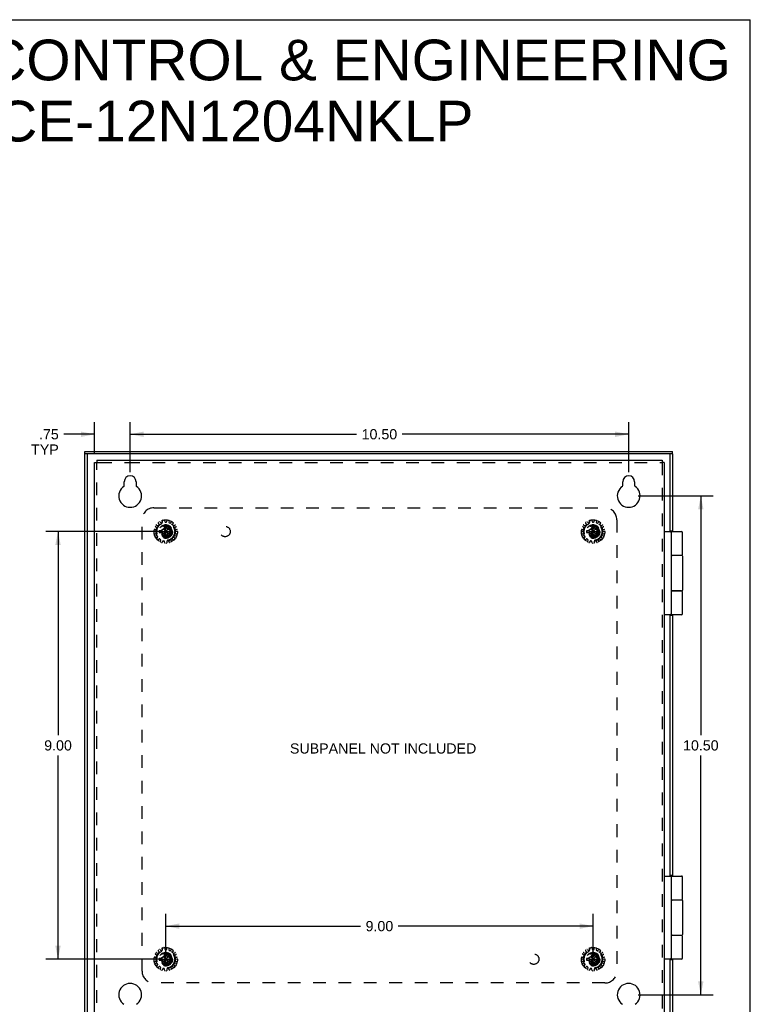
# Model space of a CAD drawing. Header units: inches. Extents: x 0 to 48.6, y 0 to 31.4.
# Tile 17 of 17: x 33.2 to 48.6, y 10.7 to 31.4. Entities that reach past the tile are written whole.
import ezdxf

# ---------------------------------------------------------------- set-up
doc = ezdxf.new("R2010")
doc.units = ezdxf.units.IN
doc.header["$LTSCALE"] = 2.671429
doc.header["$MEASUREMENT"] = 0
doc.linetypes.add('HIDDEN', pattern=[0.2, 0.1, -0.1])
doc.layers.get('0').update_dxf_attribs({"linetype": 'CONTINUOUS'})
for name, color, linetype in [('DEFAULT_2', 8, 'HIDDEN'), ('DIMENSIONS', 7, 'CONTINUOUS'), ('DOOR_ASSEMBLY', 7, 'CONTINUOUS'), ('SUBPANEL', 7, 'CONTINUOUS')]:
    doc.layers.add(name, color=color, linetype=linetype)
doc.styles.get("Standard").update_dxf_attribs({"font": 'arial.ttf'})
doc.dimstyles.new('DIMSTYLE_1', dxfattribs={"dimtxt": 0.214286, "dimasz": 0.285714, "dimexe": 0.09, "dimexo": 0.07, "dimgap": 0.0375, "dimtad": 0, "dimtih": 1, "dimtoh": 1, "dimzin": 4, "dimdsep": 46, "dimtxsty": 'Standard', "dimblk": '_FILLED', "dimblk1": '_FILLED', "dimblk2": '_FILLED', "dimcen": 0.09, "dimadec": 3, "dimazin": 1, "dimtfac": 1, "dimtdec": 3, "dimtofl": 0, "dimtmove": 0, "dimatfit": 3, "dimldrblk": '_FILLED', "dimfxl": 0, "dimtolj": 1, "dimtzin": 4, "dimarcsym": 0})

# ---------------------------------------------------------------- blocks, each defined once
blk = doc.blocks.new('_FILLED')
at = {"color": 0, "linetype": 'ByBlock'}
blk.add_solid([(0, 0), (-1, 0.2), (-1, -0.2)], dxfattribs=at)
blk = doc.blocks.new('*D3')
at = {"layer": 'DIMENSIONS', "color": 2, "linetype": 'Continuous'}
for p, q in [((36.2, 20.656), (33.734, 20.656)), ((33.991, 20.656), (33.991, 16.37)), ((33.991, 11.656), (33.991, 15.941)), ((36.2, 11.656), (33.734, 11.656))]:
    blk.add_line(p, q, dxfattribs=at)
at = {"layer": 'DIMENSIONS', "color": 2, "linetype": 'Continuous', "xscale": 0.2857142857, "yscale": 0.2857142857, "zscale": 0.2857142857}
for p, rotation in [((33.991, 20.656), 90), ((33.991, 11.656), 270)]:
    blk.add_blockref('_FILLED', p, dxfattribs=dict(at, rotation=rotation))
at = {"layer": 'DIMENSIONS', "color": 2, "linetype": 'Continuous', "insert": (33.991, 16.263), "char_height": 0.2143, "width": 0.58232, "attachment_point": 2, "line_spacing_factor": 0.9}
blk.add_mtext('9.00', dxfattribs=at)
blk = doc.blocks.new('*D4')
at = {"layer": 'DIMENSIONS', "color": 2, "linetype": 'Continuous'}
for p, q in [((36.26, 11.728), (36.26, 12.609)), ((45.26, 11.728), (45.26, 12.609)), ((36.26, 12.352), (40.362, 12.352)), ((45.26, 12.352), (41.158, 12.352))]:
    blk.add_line(p, q, dxfattribs=at)
at = {"layer": 'DIMENSIONS', "color": 2, "linetype": 'Continuous', "xscale": 0.2857142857, "yscale": 0.2857142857, "zscale": 0.2857142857, "rotation": 180}
blk.add_blockref('_FILLED', (36.26, 12.352), dxfattribs=at)
at = {"layer": 'DIMENSIONS', "color": 2, "linetype": 'Continuous', "xscale": 0.2857142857, "yscale": 0.2857142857, "zscale": 0.2857142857}
blk.add_blockref('_FILLED', (45.26, 12.352), dxfattribs=at)
at = {"layer": 'DIMENSIONS', "color": 2, "linetype": 'Continuous', "insert": (40.76, 12.459), "char_height": 0.2143, "width": 0.58232, "attachment_point": 2, "line_spacing_factor": 0.9}
blk.add_mtext('9.00', dxfattribs=at)
blk = doc.blocks.new('*D8')
at = {"layer": 'DIMENSIONS', "color": 2, "linetype": 'Continuous'}
for p, q in [((35.51, 21.903), (35.51, 22.961)), ((46.01, 21.903), (46.01, 22.961)), ((35.51, 22.704), (40.278, 22.704)), ((46.01, 22.704), (41.241, 22.704))]:
    blk.add_line(p, q, dxfattribs=at)
at = {"layer": 'DIMENSIONS', "color": 2, "linetype": 'Continuous', "xscale": 0.2857142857, "yscale": 0.2857142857, "zscale": 0.2857142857, "rotation": 180}
blk.add_blockref('_FILLED', (35.51, 22.704), dxfattribs=at)
at = {"layer": 'DIMENSIONS', "color": 2, "linetype": 'Continuous', "xscale": 0.2857142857, "yscale": 0.2857142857, "zscale": 0.2857142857}
blk.add_blockref('_FILLED', (46.01, 22.704), dxfattribs=at)
at = {"layer": 'DIMENSIONS', "color": 2, "linetype": 'Continuous', "insert": (40.76, 22.811), "char_height": 0.2143, "width": 0.74881, "attachment_point": 2, "line_spacing_factor": 0.9}
blk.add_mtext('10.50', dxfattribs=at)
blk = doc.blocks.new('*D9')
at = {"layer": 'DIMENSIONS', "color": 2, "linetype": 'Continuous'}
for p, q in [((46.21, 21.406), (47.786, 21.406)), ((47.529, 21.406), (47.529, 16.37)), ((47.529, 10.906), (47.529, 15.941)), ((46.21, 10.906), (47.786, 10.906))]:
    blk.add_line(p, q, dxfattribs=at)
at = {"layer": 'DIMENSIONS', "color": 2, "linetype": 'Continuous', "xscale": 0.2857142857, "yscale": 0.2857142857, "zscale": 0.2857142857}
for p, rotation in [((47.529, 21.406), 90), ((47.529, 10.906), 270)]:
    blk.add_blockref('_FILLED', p, dxfattribs=dict(at, rotation=rotation))
at = {"layer": 'DIMENSIONS', "color": 2, "linetype": 'Continuous', "insert": (47.529, 16.263), "char_height": 0.2143, "width": 0.74881, "attachment_point": 2, "line_spacing_factor": 0.9}
blk.add_mtext('10.50', dxfattribs=at)
blk = doc.blocks.new('*D12')
at = {"layer": 'DIMENSIONS', "color": 2, "linetype": 'Continuous'}
for p, q in [((47.529, 10.906), (47.529, 11.477)), ((46.21, 10.906), (47.786, 10.906)), ((46.912, 10.156), (47.786, 10.156)), ((47.529, 10.156), (47.529, 9.411)), ((47.529, 9.411), (47.279, 9.411))]:
    blk.add_line(p, q, dxfattribs=at)
at = {"layer": 'DIMENSIONS', "color": 2, "linetype": 'Continuous', "xscale": 0.2857142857, "yscale": 0.2857142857, "zscale": 0.2857142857}
for p, rotation in [((47.529, 10.906), 270), ((47.529, 10.156), 90)]:
    blk.add_blockref('_FILLED', p, dxfattribs=dict(at, rotation=rotation))
at = {"layer": 'DIMENSIONS', "color": 2, "linetype": 'Continuous', "insert": (47.172, 9.518), "char_height": 0.2143, "width": 0.58072, "attachment_point": 3, "line_spacing_factor": 0.9}
blk.add_mtext('.75\\PTYP', dxfattribs=at)
blk = doc.blocks.new('*D13')
at = {"layer": 'DIMENSIONS', "color": 2, "linetype": 'Continuous'}
for p, q in [((34.76, 22.308), (34.76, 22.961)), ((35.51, 21.903), (35.51, 22.961)), ((34.76, 22.704), (34.114, 22.704)), ((35.51, 22.704), (36.081, 22.704))]:
    blk.add_line(p, q, dxfattribs=at)
at = {"layer": 'DIMENSIONS', "color": 2, "linetype": 'Continuous', "xscale": 0.2857142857, "yscale": 0.2857142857, "zscale": 0.2857142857}
blk.add_blockref('_FILLED', (34.76, 22.704), dxfattribs=at)
at = {"layer": 'DIMENSIONS', "color": 2, "linetype": 'Continuous', "xscale": 0.2857142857, "yscale": 0.2857142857, "zscale": 0.2857142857, "rotation": 180}
blk.add_blockref('_FILLED', (35.51, 22.704), dxfattribs=at)
at = {"layer": 'DIMENSIONS', "color": 2, "linetype": 'Continuous', "insert": (34.007, 22.811), "char_height": 0.2143, "width": 0.58072, "attachment_point": 3, "line_spacing_factor": 0.9}
blk.add_mtext('.75\\PTYP', dxfattribs=at)

msp = doc.modelspace()

# ---------------------------------------------------------------- linework, layer by layer
at = {"color": 7, "linetype": 'Continuous'}
for p, q in [((0, 31.429), (48.571, 31.429)), ((48.571, 0), (48.571, 31.429)), ((34.76, 22.108), (34.808, 22.108)), ((34.808, 22.156), (34.808, 22.108)), ((46.712, 22.156), (46.712, 22.108)), ((46.76, 22.108), (46.712, 22.108))]:
    msp.add_line(p, q, dxfattribs=at)
at = {"color": 3, "linetype": 'Continuous'}
for p, q in [((34.76, 10.204), (34.76, 22.108)), ((34.808, 22.156), (46.712, 22.156)), ((46.76, 22.108), (46.76, 10.204)), ((35.385, 21.622), (35.385, 21.703)), ((35.635, 21.703), (35.635, 21.622)), ((45.885, 21.622), (45.885, 21.703)), ((46.135, 21.703), (46.135, 21.622))]:
    msp.add_line(p, q, dxfattribs=at)
for centre, radius, start, end in [((35.51, 21.703), 0.125, 0, 180), ((46.01, 21.703), 0.125, 0, 180), ((35.51, 21.406), 0.24, 123.8964, 56.1036), ((35.365, 21.622), 0.02, 303.8964, 360), ((35.655, 21.622), 0.02, 180, 236.1036), ((46.01, 21.406), 0.24, 123.8964, 56.1036), ((45.865, 21.622), 0.02, 303.8964, 360), ((46.155, 21.622), 0.02, 180, 236.1036), ((35.51, 10.906), 0.24, 303.8964, 236.1036), ((46.01, 10.906), 0.24, 303.8964, 236.1036)]:
    msp.add_arc(centre, radius, start, end, dxfattribs=at)
at = {"layer": 'DEFAULT_2', "color": 8, "linetype": 'HIDDEN'}
for p, q in [((34.808, 10.204), (34.808, 22.108)), ((34.808, 22.108), (34.855, 22.108)), ((34.855, 22.108), (35.448, 22.108)), ((35.448, 22.108), (46.712, 22.108)), ((46.712, 22.108), (46.712, 10.204)), ((36.068, 20.739), (36.044, 20.755)), ((36.066, 20.793), (36.092, 20.78)), ((36.066, 20.708), (36.072, 20.727)), ((36.118, 20.81), (36.103, 20.834)), ((36.104, 20.783), (36.117, 20.798)), ((36.139, 20.86), (36.157, 20.838)), ((36.169, 20.835), (36.187, 20.843)), ((36.193, 20.854), (36.189, 20.882)), ((36.242, 20.76), (36.21, 20.705)), ((36.232, 20.892), (36.24, 20.864)), ((36.242, 20.796), (36.242, 20.795)), ((36.242, 20.515), (36.278, 20.796)), ((36.278, 20.515), (36.242, 20.796)), ((36.242, 20.795), (36.242, 20.76)), ((36.242, 20.551), (36.278, 20.76)), ((36.278, 20.551), (36.242, 20.76)), ((36.25, 20.857), (36.27, 20.857)), ((36.278, 20.795), (36.278, 20.796)), ((36.278, 20.76), (36.278, 20.795)), ((36.31, 20.705), (36.278, 20.76)), ((36.279, 20.864), (36.287, 20.892)), ((36.331, 20.882), (36.327, 20.854)), ((36.333, 20.843), (36.351, 20.835)), ((36.362, 20.838), (36.381, 20.86)), ((36.417, 20.834), (36.402, 20.81)), ((36.403, 20.798), (36.416, 20.783)), ((36.428, 20.78), (36.454, 20.793)), ((36.448, 20.727), (36.454, 20.708)), ((36.476, 20.755), (36.452, 20.739)), ((45.068, 20.739), (45.044, 20.755)), ((45.066, 20.793), (45.092, 20.78)), ((45.066, 20.708), (45.072, 20.727)), ((45.118, 20.81), (45.103, 20.834)), ((45.104, 20.783), (45.117, 20.798)), ((45.139, 20.86), (45.157, 20.838)), ((45.169, 20.835), (45.187, 20.843)), ((45.193, 20.854), (45.189, 20.882)), ((45.242, 20.76), (45.21, 20.705)), ((45.232, 20.892), (45.24, 20.864)), ((45.242, 20.515), (45.278, 20.796)), ((45.242, 20.796), (45.242, 20.795)), ((45.278, 20.515), (45.242, 20.796)), ((45.242, 20.795), (45.242, 20.76)), ((45.242, 20.551), (45.278, 20.76)), ((45.278, 20.551), (45.242, 20.76)), ((45.25, 20.857), (45.27, 20.857)), ((45.278, 20.795), (45.278, 20.796)), ((45.278, 20.76), (45.278, 20.795)), ((45.31, 20.705), (45.278, 20.76)), ((45.279, 20.864), (45.287, 20.892)), ((45.331, 20.882), (45.327, 20.854)), ((45.333, 20.843), (45.351, 20.835)), ((45.362, 20.838), (45.381, 20.86)), ((45.417, 20.834), (45.402, 20.81)), ((45.403, 20.798), (45.416, 20.783)), ((45.428, 20.78), (45.454, 20.793)), ((45.448, 20.727), (45.454, 20.708)), ((45.476, 20.755), (45.452, 20.739)), ((36.051, 20.653), (36.022, 20.659)), ((36.027, 20.702), (36.056, 20.701)), ((36.028, 20.604), (36.055, 20.614)), ((36.07, 20.569), (36.042, 20.562)), ((36.061, 20.625), (36.059, 20.645)), ((36.069, 20.514), (36.089, 20.535)), ((36.091, 20.547), (36.081, 20.564)), ((36.12, 20.674), (36.4, 20.638)), ((36.121, 20.674), (36.12, 20.674)), ((36.12, 20.638), (36.4, 20.674)), ((36.12, 20.638), (36.121, 20.638)), ((36.155, 20.674), (36.121, 20.674)), ((36.121, 20.638), (36.155, 20.638)), ((36.21, 20.705), (36.155, 20.674)), ((36.155, 20.674), (36.364, 20.638)), ((36.155, 20.638), (36.364, 20.674)), ((36.155, 20.638), (36.21, 20.606)), ((36.21, 20.606), (36.31, 20.705)), ((36.21, 20.705), (36.31, 20.606)), ((36.21, 20.606), (36.242, 20.551)), ((36.242, 20.551), (36.242, 20.516)), ((36.242, 20.516), (36.242, 20.515)), ((36.278, 20.551), (36.31, 20.606)), ((36.278, 20.516), (36.278, 20.551)), ((36.278, 20.515), (36.278, 20.516)), ((36.364, 20.674), (36.31, 20.705)), ((36.31, 20.606), (36.364, 20.638)), ((36.399, 20.674), (36.364, 20.674)), ((36.364, 20.638), (36.399, 20.638)), ((36.4, 20.674), (36.399, 20.674)), ((36.399, 20.638), (36.4, 20.638)), ((36.439, 20.564), (36.429, 20.547)), ((36.43, 20.535), (36.45, 20.514)), ((36.478, 20.562), (36.45, 20.569)), ((36.461, 20.645), (36.459, 20.625)), ((36.464, 20.701), (36.493, 20.702)), ((36.465, 20.614), (36.492, 20.604)), ((36.497, 20.659), (36.469, 20.653)), ((45.051, 20.653), (45.022, 20.659)), ((45.027, 20.702), (45.056, 20.701)), ((45.028, 20.604), (45.055, 20.614)), ((45.07, 20.569), (45.042, 20.562)), ((45.061, 20.625), (45.059, 20.645)), ((45.069, 20.514), (45.089, 20.535)), ((45.091, 20.547), (45.081, 20.564)), ((45.12, 20.638), (45.4, 20.674)), ((45.121, 20.674), (45.12, 20.674)), ((45.12, 20.674), (45.4, 20.638)), ((45.12, 20.638), (45.121, 20.638)), ((45.155, 20.674), (45.121, 20.674)), ((45.121, 20.638), (45.155, 20.638)), ((45.21, 20.705), (45.155, 20.674)), ((45.155, 20.638), (45.364, 20.674)), ((45.155, 20.674), (45.364, 20.638)), ((45.155, 20.638), (45.21, 20.606)), ((45.21, 20.606), (45.31, 20.705)), ((45.21, 20.705), (45.31, 20.606)), ((45.21, 20.606), (45.242, 20.551)), ((45.242, 20.551), (45.242, 20.516)), ((45.242, 20.516), (45.242, 20.515)), ((45.278, 20.551), (45.31, 20.606)), ((45.278, 20.516), (45.278, 20.551)), ((45.278, 20.515), (45.278, 20.516)), ((45.364, 20.674), (45.31, 20.705)), ((45.31, 20.606), (45.364, 20.638)), ((45.399, 20.674), (45.364, 20.674)), ((45.364, 20.638), (45.399, 20.638)), ((45.4, 20.674), (45.399, 20.674)), ((45.399, 20.638), (45.4, 20.638)), ((45.439, 20.564), (45.429, 20.547)), ((45.43, 20.535), (45.45, 20.514)), ((45.478, 20.562), (45.45, 20.569)), ((45.461, 20.645), (45.459, 20.625)), ((45.464, 20.701), (45.493, 20.702)), ((45.465, 20.614), (45.492, 20.604)), ((45.497, 20.659), (45.469, 20.653)), ((36.122, 20.499), (36.099, 20.481)), ((36.15, 20.487), (36.134, 20.499)), ((36.144, 20.449), (36.153, 20.476)), ((36.197, 20.456), (36.184, 20.431)), ((36.228, 20.457), (36.208, 20.461)), ((36.238, 20.419), (36.236, 20.448)), ((36.284, 20.448), (36.282, 20.419)), ((36.311, 20.461), (36.292, 20.457)), ((36.336, 20.431), (36.322, 20.456)), ((36.366, 20.476), (36.376, 20.449)), ((36.386, 20.499), (36.37, 20.487)), ((36.421, 20.481), (36.398, 20.499)), ((45.122, 20.499), (45.099, 20.481)), ((45.15, 20.487), (45.134, 20.499)), ((45.144, 20.449), (45.153, 20.476)), ((45.197, 20.456), (45.184, 20.431)), ((45.228, 20.457), (45.208, 20.461)), ((45.238, 20.419), (45.236, 20.448)), ((45.284, 20.448), (45.282, 20.419)), ((45.311, 20.461), (45.292, 20.457)), ((45.336, 20.431), (45.322, 20.456)), ((45.366, 20.476), (45.376, 20.449)), ((45.386, 20.499), (45.37, 20.487)), ((45.421, 20.481), (45.398, 20.499)), ((36.118, 11.81), (36.103, 11.834)), ((36.139, 11.86), (36.157, 11.838)), ((36.169, 11.835), (36.187, 11.843)), ((36.193, 11.854), (36.189, 11.882)), ((36.232, 11.892), (36.24, 11.864)), ((36.25, 11.857), (36.27, 11.857)), ((36.279, 11.864), (36.287, 11.892)), ((36.331, 11.882), (36.327, 11.854)), ((36.333, 11.843), (36.351, 11.835)), ((36.362, 11.838), (36.381, 11.86)), ((36.417, 11.834), (36.402, 11.81)), ((45.118, 11.81), (45.103, 11.834)), ((45.139, 11.86), (45.157, 11.838)), ((45.169, 11.835), (45.187, 11.843)), ((45.193, 11.854), (45.189, 11.882)), ((45.232, 11.892), (45.24, 11.864)), ((45.25, 11.857), (45.27, 11.857)), ((45.279, 11.864), (45.287, 11.892)), ((45.331, 11.882), (45.327, 11.854)), ((45.333, 11.843), (45.351, 11.835)), ((45.362, 11.838), (45.381, 11.86)), ((45.417, 11.834), (45.402, 11.81)), ((36.051, 11.653), (36.022, 11.659)), ((36.027, 11.702), (36.056, 11.701)), ((36.028, 11.604), (36.055, 11.614)), ((36.068, 11.739), (36.044, 11.755)), ((36.061, 11.625), (36.059, 11.645)), ((36.066, 11.793), (36.092, 11.78)), ((36.066, 11.708), (36.072, 11.727)), ((36.104, 11.783), (36.117, 11.798)), ((36.12, 11.674), (36.4, 11.638)), ((36.121, 11.674), (36.12, 11.674)), ((36.12, 11.638), (36.4, 11.674)), ((36.12, 11.638), (36.121, 11.638)), ((36.155, 11.674), (36.121, 11.674)), ((36.121, 11.638), (36.155, 11.638)), ((36.21, 11.705), (36.155, 11.674)), ((36.155, 11.674), (36.364, 11.638)), ((36.155, 11.638), (36.364, 11.674)), ((36.155, 11.638), (36.21, 11.606)), ((36.242, 11.76), (36.21, 11.705)), ((36.21, 11.705), (36.31, 11.606)), ((36.21, 11.606), (36.31, 11.705)), ((36.21, 11.606), (36.242, 11.551)), ((36.278, 11.515), (36.242, 11.796)), ((36.242, 11.796), (36.242, 11.795)), ((36.242, 11.515), (36.278, 11.796)), ((36.242, 11.795), (36.242, 11.76)), ((36.278, 11.551), (36.242, 11.76)), ((36.242, 11.551), (36.278, 11.76)), ((36.278, 11.795), (36.278, 11.796)), ((36.278, 11.76), (36.278, 11.795)), ((36.31, 11.705), (36.278, 11.76)), ((36.278, 11.551), (36.31, 11.606)), ((36.364, 11.674), (36.31, 11.705)), ((36.31, 11.606), (36.364, 11.638)), ((36.399, 11.674), (36.364, 11.674)), ((36.364, 11.638), (36.399, 11.638)), ((36.4, 11.674), (36.399, 11.674)), ((36.399, 11.638), (36.4, 11.638)), ((36.403, 11.798), (36.416, 11.783)), ((36.428, 11.78), (36.454, 11.793)), ((36.448, 11.727), (36.454, 11.708)), ((36.476, 11.755), (36.452, 11.739)), ((36.461, 11.645), (36.459, 11.625)), ((36.464, 11.701), (36.493, 11.702)), ((36.465, 11.614), (36.492, 11.604)), ((36.497, 11.659), (36.469, 11.653)), ((45.051, 11.653), (45.022, 11.659)), ((45.027, 11.702), (45.056, 11.701)), ((45.028, 11.604), (45.055, 11.614)), ((45.068, 11.739), (45.044, 11.755)), ((45.061, 11.625), (45.059, 11.645)), ((45.066, 11.793), (45.092, 11.78)), ((45.066, 11.708), (45.072, 11.727)), ((45.104, 11.783), (45.117, 11.798)), ((45.12, 11.638), (45.4, 11.674)), ((45.121, 11.674), (45.12, 11.674)), ((45.12, 11.674), (45.4, 11.638)), ((45.12, 11.638), (45.121, 11.638)), ((45.155, 11.674), (45.121, 11.674)), ((45.121, 11.638), (45.155, 11.638)), ((45.21, 11.705), (45.155, 11.674)), ((45.155, 11.638), (45.364, 11.674)), ((45.155, 11.674), (45.364, 11.638)), ((45.155, 11.638), (45.21, 11.606)), ((45.242, 11.76), (45.21, 11.705)), ((45.21, 11.705), (45.31, 11.606)), ((45.21, 11.606), (45.31, 11.705)), ((45.21, 11.606), (45.242, 11.551)), ((45.278, 11.515), (45.242, 11.796)), ((45.242, 11.796), (45.242, 11.795)), ((45.242, 11.515), (45.278, 11.796)), ((45.242, 11.795), (45.242, 11.76)), ((45.278, 11.551), (45.242, 11.76)), ((45.242, 11.551), (45.278, 11.76)), ((45.278, 11.795), (45.278, 11.796)), ((45.278, 11.76), (45.278, 11.795)), ((45.31, 11.705), (45.278, 11.76)), ((45.278, 11.551), (45.31, 11.606)), ((45.364, 11.674), (45.31, 11.705)), ((45.31, 11.606), (45.364, 11.638)), ((45.399, 11.674), (45.364, 11.674)), ((45.364, 11.638), (45.399, 11.638)), ((45.4, 11.674), (45.399, 11.674)), ((45.399, 11.638), (45.4, 11.638)), ((45.403, 11.798), (45.416, 11.783)), ((45.428, 11.78), (45.454, 11.793)), ((45.448, 11.727), (45.454, 11.708)), ((45.476, 11.755), (45.452, 11.739)), ((45.461, 11.645), (45.459, 11.625)), ((45.464, 11.701), (45.493, 11.702)), ((45.465, 11.614), (45.492, 11.604)), ((45.497, 11.659), (45.469, 11.653)), ((36.07, 11.569), (36.042, 11.562)), ((36.069, 11.514), (36.089, 11.535)), ((36.091, 11.547), (36.081, 11.564)), ((36.122, 11.499), (36.099, 11.481)), ((36.15, 11.487), (36.134, 11.499)), ((36.144, 11.449), (36.153, 11.476)), ((36.197, 11.456), (36.184, 11.431)), ((36.228, 11.457), (36.208, 11.461)), ((36.238, 11.419), (36.236, 11.448)), ((36.242, 11.551), (36.242, 11.516)), ((36.242, 11.516), (36.242, 11.515)), ((36.278, 11.516), (36.278, 11.551)), ((36.278, 11.515), (36.278, 11.516)), ((36.284, 11.448), (36.282, 11.419)), ((36.311, 11.461), (36.292, 11.457)), ((36.336, 11.431), (36.322, 11.456)), ((36.366, 11.476), (36.376, 11.449)), ((36.386, 11.499), (36.37, 11.487)), ((36.421, 11.481), (36.398, 11.499)), ((36.439, 11.564), (36.429, 11.547)), ((36.43, 11.535), (36.45, 11.514)), ((36.478, 11.562), (36.45, 11.569)), ((45.07, 11.569), (45.042, 11.562)), ((45.069, 11.514), (45.089, 11.535)), ((45.091, 11.547), (45.081, 11.564)), ((45.122, 11.499), (45.099, 11.481)), ((45.15, 11.487), (45.134, 11.499)), ((45.144, 11.449), (45.153, 11.476)), ((45.197, 11.456), (45.184, 11.431)), ((45.228, 11.457), (45.208, 11.461)), ((45.238, 11.419), (45.236, 11.448)), ((45.242, 11.551), (45.242, 11.516)), ((45.242, 11.516), (45.242, 11.515)), ((45.278, 11.516), (45.278, 11.551)), ((45.278, 11.515), (45.278, 11.516)), ((45.284, 11.448), (45.282, 11.419)), ((45.311, 11.461), (45.292, 11.457)), ((45.336, 11.431), (45.322, 11.456)), ((45.366, 11.476), (45.376, 11.449)), ((45.386, 11.499), (45.37, 11.487)), ((45.421, 11.481), (45.398, 11.499)), ((45.439, 11.564), (45.429, 11.547)), ((45.43, 11.535), (45.45, 11.514)), ((45.478, 11.562), (45.45, 11.569))]:
    msp.add_line(p, q, dxfattribs=at)
for points in [[(36.278, 20.796), (36.272, 20.796), (36.266, 20.796), (36.26, 20.796), (36.254, 20.796), (36.248, 20.796), (36.242, 20.796)], [(45.278, 20.796), (45.272, 20.796), (45.266, 20.796), (45.26, 20.796), (45.254, 20.796), (45.248, 20.796), (45.242, 20.796)], [(36.12, 20.674), (36.12, 20.671), (36.12, 20.668), (36.119, 20.665), (36.119, 20.662), (36.119, 20.659), (36.119, 20.656)], [(36.119, 20.656), (36.119, 20.653), (36.119, 20.65), (36.119, 20.647), (36.12, 20.644), (36.12, 20.641), (36.12, 20.638)], [(36.242, 20.515), (36.248, 20.515), (36.254, 20.515), (36.26, 20.515), (36.266, 20.515), (36.272, 20.515), (36.278, 20.515)], [(36.4, 20.656), (36.4, 20.659), (36.4, 20.662), (36.4, 20.665), (36.4, 20.668), (36.4, 20.671), (36.4, 20.674)], [(36.4, 20.638), (36.4, 20.641), (36.4, 20.644), (36.4, 20.647), (36.4, 20.65), (36.4, 20.653), (36.4, 20.656)], [(45.12, 20.674), (45.12, 20.671), (45.12, 20.668), (45.119, 20.665), (45.119, 20.662), (45.119, 20.659), (45.119, 20.656)], [(45.119, 20.656), (45.119, 20.653), (45.119, 20.65), (45.119, 20.647), (45.12, 20.644), (45.12, 20.641), (45.12, 20.638)], [(45.242, 20.515), (45.248, 20.515), (45.254, 20.515), (45.26, 20.515), (45.266, 20.515), (45.272, 20.515), (45.278, 20.515)], [(45.4, 20.656), (45.4, 20.659), (45.4, 20.662), (45.4, 20.665), (45.4, 20.668), (45.4, 20.671), (45.4, 20.674)], [(45.4, 20.638), (45.4, 20.641), (45.4, 20.644), (45.4, 20.647), (45.4, 20.65), (45.4, 20.653), (45.4, 20.656)], [(36.12, 11.674), (36.12, 11.671), (36.12, 11.668), (36.119, 11.665), (36.119, 11.662), (36.119, 11.659), (36.119, 11.656)], [(36.119, 11.656), (36.119, 11.653), (36.119, 11.65), (36.119, 11.647), (36.12, 11.644), (36.12, 11.641), (36.12, 11.638)], [(36.278, 11.796), (36.272, 11.796), (36.266, 11.796), (36.26, 11.796), (36.254, 11.796), (36.248, 11.796), (36.242, 11.796)], [(36.4, 11.656), (36.4, 11.659), (36.4, 11.662), (36.4, 11.665), (36.4, 11.668), (36.4, 11.671), (36.4, 11.674)], [(36.4, 11.638), (36.4, 11.641), (36.4, 11.644), (36.4, 11.647), (36.4, 11.65), (36.4, 11.653), (36.4, 11.656)], [(45.12, 11.674), (45.12, 11.671), (45.12, 11.668), (45.119, 11.665), (45.119, 11.662), (45.119, 11.659), (45.119, 11.656)], [(45.119, 11.656), (45.119, 11.653), (45.119, 11.65), (45.119, 11.647), (45.12, 11.644), (45.12, 11.641), (45.12, 11.638)], [(45.278, 11.796), (45.272, 11.796), (45.266, 11.796), (45.26, 11.796), (45.254, 11.796), (45.248, 11.796), (45.242, 11.796)], [(45.4, 11.656), (45.4, 11.659), (45.4, 11.662), (45.4, 11.665), (45.4, 11.668), (45.4, 11.671), (45.4, 11.674)], [(45.4, 11.638), (45.4, 11.641), (45.4, 11.644), (45.4, 11.647), (45.4, 11.65), (45.4, 11.653), (45.4, 11.656)], [(36.242, 11.515), (36.248, 11.515), (36.254, 11.515), (36.26, 11.515), (36.266, 11.515), (36.272, 11.515), (36.278, 11.515)], [(45.242, 11.515), (45.248, 11.515), (45.254, 11.515), (45.26, 11.515), (45.266, 11.515), (45.272, 11.515), (45.278, 11.515)]]:
    msp.add_lwpolyline(points, dxfattribs=at)
for centre, radius in [((36.26, 20.656), 0.246), ((36.26, 20.656), 0.201), ((36.26, 20.656), 0.188), ((36.26, 20.656), 0.143), ((36.26, 20.656), 0.128), ((36.26, 20.656), 0.125), ((36.26, 20.656), 0.124), ((36.26, 20.656), 0.114), ((36.26, 20.656), 0.102), ((36.26, 20.656), 0.1), ((45.26, 20.656), 0.246), ((45.26, 20.656), 0.201), ((45.26, 20.656), 0.188), ((45.26, 20.656), 0.143), ((45.26, 20.656), 0.128), ((45.26, 20.656), 0.125), ((45.26, 20.656), 0.124), ((45.26, 20.656), 0.114), ((45.26, 20.656), 0.102), ((45.26, 20.656), 0.1), ((36.26, 11.656), 0.246), ((36.26, 11.656), 0.201), ((36.26, 11.656), 0.188), ((45.26, 11.656), 0.246), ((45.26, 11.656), 0.201), ((45.26, 11.656), 0.188), ((36.26, 11.656), 0.143), ((36.26, 11.656), 0.128), ((36.26, 11.656), 0.125), ((36.26, 11.656), 0.124), ((36.26, 11.656), 0.114), ((36.26, 11.656), 0.102), ((36.26, 11.656), 0.1), ((45.26, 11.656), 0.143), ((45.26, 11.656), 0.128), ((45.26, 11.656), 0.125), ((45.26, 11.656), 0.124), ((45.26, 11.656), 0.114), ((45.26, 11.656), 0.102), ((45.26, 11.656), 0.1)]:
    msp.add_circle(centre, radius, dxfattribs=at)
for centre, start, end in [((36.05, 20.763), 152.9326, 235.8493), ((36.062, 20.784), 64.1507, 147.0674), ((36.062, 20.73), 342, 55.8493), ((36.096, 20.789), 244.1507, 318), ((36.112, 20.839), 128.9326, 211.8493), ((36.11, 20.804), 318, 31.8493), ((36.131, 20.853), 40.1507, 123.0674), ((36.165, 20.844), 220.1507, 294), ((36.183, 20.853), 294, 7.8493), ((36.199, 20.884), 104.9326, 187.8493), ((36.223, 20.889), 16.1507, 99.0674), ((36.25, 20.867), 196.1507, 270), ((36.27, 20.867), 270, 343.8493), ((36.297, 20.889), 80.9326, 163.8493), ((36.321, 20.884), 352.1507, 75.0674), ((36.337, 20.853), 172.1507, 246), ((36.355, 20.844), 246, 319.8493), ((36.389, 20.853), 56.9326, 139.8493), ((36.41, 20.804), 148.1507, 222), ((36.408, 20.839), 328.1507, 51.0674), ((36.423, 20.789), 222, 295.8493), ((36.457, 20.73), 124.1507, 198), ((36.458, 20.784), 32.9326, 115.8493), ((36.47, 20.763), 304.1507, 27.0674), ((45.05, 20.763), 152.9326, 235.8493), ((45.062, 20.784), 64.1507, 147.0674), ((45.062, 20.73), 342, 55.8493), ((45.096, 20.789), 244.1507, 318), ((45.112, 20.839), 128.9326, 211.8493), ((45.11, 20.804), 318, 31.8493), ((45.131, 20.853), 40.1507, 123.0674), ((45.165, 20.844), 220.1507, 294), ((45.183, 20.853), 294, 7.8493), ((45.199, 20.884), 104.9326, 187.8493), ((45.223, 20.889), 16.1507, 99.0674), ((45.25, 20.867), 196.1507, 270), ((45.27, 20.867), 270, 343.8493), ((45.297, 20.889), 80.9326, 163.8493), ((45.321, 20.884), 352.1507, 75.0674), ((45.337, 20.853), 172.1507, 246), ((45.355, 20.844), 246, 319.8493), ((45.389, 20.853), 56.9326, 139.8493), ((45.41, 20.804), 148.1507, 222), ((45.408, 20.839), 328.1507, 51.0674), ((45.423, 20.789), 222, 295.8493), ((45.457, 20.73), 124.1507, 198), ((45.458, 20.784), 32.9326, 115.8493), ((45.47, 20.763), 304.1507, 27.0674), ((36.024, 20.668), 176.9326, 259.8493), ((36.027, 20.692), 88.1507, 171.0674), ((36.032, 20.594), 112.1507, 195.0674), ((36.039, 20.571), 200.9326, 283.8493), ((36.049, 20.644), 6, 79.8493), ((36.051, 20.624), 292.1507, 6), ((36.056, 20.711), 268.1507, 342), ((36.072, 20.559), 30, 103.8493), ((36.082, 20.542), 316.1507, 30), ((36.438, 20.542), 150, 223.8493), ((36.448, 20.559), 76.1507, 150), ((36.464, 20.711), 198, 271.8493), ((36.469, 20.624), 174, 247.8493), ((36.471, 20.644), 100.1507, 174), ((36.48, 20.571), 256.1507, 339.0674), ((36.488, 20.594), 344.9326, 67.8493), ((36.493, 20.692), 8.9326, 91.8493), ((36.496, 20.668), 280.1507, 3.0674), ((45.024, 20.668), 176.9326, 259.8493), ((45.027, 20.692), 88.1507, 171.0674), ((45.032, 20.594), 112.1507, 195.0674), ((45.039, 20.571), 200.9326, 283.8493), ((45.049, 20.644), 6, 79.8493), ((45.051, 20.624), 292.1507, 6), ((45.056, 20.711), 268.1507, 342), ((45.072, 20.559), 30, 103.8493), ((45.082, 20.542), 316.1507, 30), ((45.438, 20.542), 150, 223.8493), ((45.448, 20.559), 76.1507, 150), ((45.464, 20.711), 198, 271.8493), ((45.469, 20.624), 174, 247.8493), ((45.471, 20.644), 100.1507, 174), ((45.48, 20.571), 256.1507, 339.0674), ((45.488, 20.594), 344.9326, 67.8493), ((45.493, 20.692), 8.9326, 91.8493), ((45.496, 20.668), 280.1507, 3.0674), ((36.077, 20.507), 136.1507, 219.0674), ((36.093, 20.489), 224.9326, 307.8493), ((36.128, 20.491), 54, 127.8493), ((36.153, 20.445), 160.1507, 243.0674), ((36.144, 20.479), 340.1507, 54), ((36.175, 20.435), 248.9326, 331.8493), ((36.206, 20.451), 78, 151.8493), ((36.226, 20.447), 4.1507, 78), ((36.248, 20.42), 184.1507, 267.0674), ((36.272, 20.42), 272.9326, 355.8493), ((36.294, 20.447), 102, 175.8493), ((36.314, 20.451), 28.1507, 102), ((36.345, 20.435), 208.1507, 291.0674), ((36.376, 20.479), 126, 199.8493), ((36.367, 20.445), 296.9326, 19.8493), ((36.392, 20.491), 52.1507, 126), ((36.427, 20.489), 232.1507, 315.0674), ((36.443, 20.507), 320.9326, 43.8493), ((45.077, 20.507), 136.1507, 219.0674), ((45.093, 20.489), 224.9326, 307.8493), ((45.128, 20.491), 54, 127.8493), ((45.153, 20.445), 160.1507, 243.0674), ((45.144, 20.479), 340.1507, 54), ((45.175, 20.435), 248.9326, 331.8493), ((45.206, 20.451), 78, 151.8493), ((45.226, 20.447), 4.1507, 78), ((45.248, 20.42), 184.1507, 267.0674), ((45.272, 20.42), 272.9326, 355.8493), ((45.294, 20.447), 102, 175.8493), ((45.314, 20.451), 28.1507, 102), ((45.345, 20.435), 208.1507, 291.0674), ((45.376, 20.479), 126, 199.8493), ((45.367, 20.445), 296.9326, 19.8493), ((45.392, 20.491), 52.1507, 126), ((45.427, 20.489), 232.1507, 315.0674), ((45.443, 20.507), 320.9326, 43.8493), ((36.112, 11.839), 128.9326, 211.8493), ((36.131, 11.853), 40.1507, 123.0674), ((36.165, 11.844), 220.1507, 294), ((36.183, 11.853), 294, 7.8493), ((36.199, 11.884), 104.9326, 187.8493), ((36.223, 11.889), 16.1507, 99.0674), ((36.25, 11.867), 196.1507, 270), ((36.27, 11.867), 270, 343.8493), ((36.297, 11.889), 80.9326, 163.8493), ((36.321, 11.884), 352.1507, 75.0674), ((36.337, 11.853), 172.1507, 246), ((36.355, 11.844), 246, 319.8493), ((36.389, 11.853), 56.9326, 139.8493), ((36.408, 11.839), 328.1507, 51.0674), ((45.112, 11.839), 128.9326, 211.8493), ((45.131, 11.853), 40.1507, 123.0674), ((45.165, 11.844), 220.1507, 294), ((45.183, 11.853), 294, 7.8493), ((45.199, 11.884), 104.9326, 187.8493), ((45.223, 11.889), 16.1507, 99.0674), ((45.25, 11.867), 196.1507, 270), ((45.27, 11.867), 270, 343.8493), ((45.297, 11.889), 80.9326, 163.8493), ((45.321, 11.884), 352.1507, 75.0674), ((45.337, 11.853), 172.1507, 246), ((45.355, 11.844), 246, 319.8493), ((45.389, 11.853), 56.9326, 139.8493), ((45.408, 11.839), 328.1507, 51.0674), ((36.024, 11.668), 176.9326, 259.8493), ((36.027, 11.692), 88.1507, 171.0674), ((36.05, 11.763), 152.9326, 235.8493), ((36.049, 11.644), 6, 79.8493), ((36.062, 11.784), 64.1507, 147.0674), ((36.051, 11.624), 292.1507, 6), ((36.056, 11.711), 268.1507, 342), ((36.062, 11.73), 342, 55.8493), ((36.096, 11.789), 244.1507, 318), ((36.11, 11.804), 318, 31.8493), ((36.41, 11.804), 148.1507, 222), ((36.423, 11.789), 222, 295.8493), ((36.457, 11.73), 124.1507, 198), ((36.458, 11.784), 32.9326, 115.8493), ((36.464, 11.711), 198, 271.8493), ((36.469, 11.624), 174, 247.8493), ((36.471, 11.644), 100.1507, 174), ((36.47, 11.763), 304.1507, 27.0674), ((36.493, 11.692), 8.9326, 91.8493), ((36.496, 11.668), 280.1507, 3.0674), ((45.024, 11.668), 176.9326, 259.8493), ((45.027, 11.692), 88.1507, 171.0674), ((45.05, 11.763), 152.9326, 235.8493), ((45.049, 11.644), 6, 79.8493), ((45.062, 11.784), 64.1507, 147.0674), ((45.051, 11.624), 292.1507, 6), ((45.056, 11.711), 268.1507, 342), ((45.062, 11.73), 342, 55.8493), ((45.096, 11.789), 244.1507, 318), ((45.11, 11.804), 318, 31.8493), ((45.41, 11.804), 148.1507, 222), ((45.423, 11.789), 222, 295.8493), ((45.457, 11.73), 124.1507, 198), ((45.458, 11.784), 32.9326, 115.8493), ((45.464, 11.711), 198, 271.8493), ((45.469, 11.624), 174, 247.8493), ((45.471, 11.644), 100.1507, 174), ((45.47, 11.763), 304.1507, 27.0674), ((45.493, 11.692), 8.9326, 91.8493), ((45.496, 11.668), 280.1507, 3.0674), ((36.032, 11.594), 112.1507, 195.0674), ((36.039, 11.571), 200.9326, 283.8493), ((36.077, 11.507), 136.1507, 219.0674), ((36.072, 11.559), 30, 103.8493), ((36.093, 11.489), 224.9326, 307.8493), ((36.082, 11.542), 316.1507, 30), ((36.128, 11.491), 54, 127.8493), ((36.153, 11.445), 160.1507, 243.0674), ((36.144, 11.479), 340.1507, 54), ((36.175, 11.435), 248.9326, 331.8493), ((36.206, 11.451), 78, 151.8493), ((36.226, 11.447), 4.1507, 78), ((36.248, 11.42), 184.1507, 267.0674), ((36.272, 11.42), 272.9326, 355.8493), ((36.294, 11.447), 102, 175.8493), ((36.314, 11.451), 28.1507, 102), ((36.345, 11.435), 208.1507, 291.0674), ((36.376, 11.479), 126, 199.8493), ((36.367, 11.445), 296.9326, 19.8493), ((36.392, 11.491), 52.1507, 126), ((36.427, 11.489), 232.1507, 315.0674), ((36.438, 11.542), 150, 223.8493), ((36.448, 11.559), 76.1507, 150), ((36.443, 11.507), 320.9326, 43.8493), ((36.48, 11.571), 256.1507, 339.0674), ((36.488, 11.594), 344.9326, 67.8493), ((45.032, 11.594), 112.1507, 195.0674), ((45.039, 11.571), 200.9326, 283.8493), ((45.077, 11.507), 136.1507, 219.0674), ((45.072, 11.559), 30, 103.8493), ((45.093, 11.489), 224.9326, 307.8493), ((45.082, 11.542), 316.1507, 30), ((45.128, 11.491), 54, 127.8493), ((45.153, 11.445), 160.1507, 243.0674), ((45.144, 11.479), 340.1507, 54), ((45.175, 11.435), 248.9326, 331.8493), ((45.206, 11.451), 78, 151.8493), ((45.226, 11.447), 4.1507, 78), ((45.248, 11.42), 184.1507, 267.0674), ((45.272, 11.42), 272.9326, 355.8493), ((45.294, 11.447), 102, 175.8493), ((45.314, 11.451), 28.1507, 102), ((45.345, 11.435), 208.1507, 291.0674), ((45.376, 11.479), 126, 199.8493), ((45.367, 11.445), 296.9326, 19.8493), ((45.392, 11.491), 52.1507, 126), ((45.427, 11.489), 232.1507, 315.0674), ((45.438, 11.542), 150, 223.8493), ((45.448, 11.559), 76.1507, 150), ((45.443, 11.507), 320.9326, 43.8493), ((45.48, 11.571), 256.1507, 339.0674), ((45.488, 11.594), 344.9326, 67.8493)]:
    msp.add_arc(centre, 0.01, start, end, dxfattribs=at)
at = {"layer": 'DOOR_ASSEMBLY', "color": 7, "linetype": 'Continuous'}
for p, q in [((34.555, 22.295), (34.555, 22.343)), ((46.93, 22.295), (34.555, 22.295)), ((34.603, 22.295), (34.603, 10.016)), ((46.882, 20.656), (46.882, 22.295)), ((46.93, 22.295), (46.93, 22.343)), ((46.76, 20.656), (47.123, 20.656)), ((46.882, 20.671), (46.93, 20.671)), ((46.905, 20.636), (46.905, 18.926)), ((47.143, 20.176), (47.143, 20.636)), ((46.911, 20.156), (47.123, 20.156)), ((47.127, 20.151), (46.925, 20.151)), ((47.068, 20.151), (47.068, 20.156)), ((47.075, 20.156), (47.075, 20.151)), ((47.147, 19.431), (47.147, 20.131)), ((47.123, 19.406), (46.911, 19.406)), ((46.912, 19.406), (46.912, 19.406)), ((46.925, 19.411), (47.127, 19.411)), ((47.068, 19.406), (47.068, 19.411)), ((47.075, 19.411), (47.075, 19.406)), ((47.143, 18.926), (47.143, 19.386)), ((47.123, 18.906), (46.76, 18.906)), ((46.882, 13.406), (46.882, 18.906)), ((46.93, 18.891), (46.882, 18.891)), ((46.76, 13.406), (47.123, 13.406)), ((46.882, 13.421), (46.93, 13.421)), ((46.905, 13.386), (46.905, 11.676)), ((47.143, 12.926), (47.143, 13.386)), ((46.911, 12.906), (47.123, 12.906)), ((47.127, 12.901), (46.925, 12.901)), ((47.068, 12.901), (47.068, 12.906)), ((47.075, 12.906), (47.075, 12.901)), ((47.147, 12.181), (47.147, 12.881)), ((47.123, 12.156), (46.911, 12.156)), ((46.912, 12.156), (46.912, 12.156)), ((46.925, 12.161), (47.127, 12.161)), ((47.068, 12.156), (47.068, 12.161)), ((47.075, 12.161), (47.075, 12.156)), ((47.143, 11.676), (47.143, 12.136)), ((47.123, 11.656), (46.76, 11.656)), ((46.882, 10.016), (46.882, 11.656)), ((46.93, 11.641), (46.882, 11.641))]:
    msp.add_line(p, q, dxfattribs=at)
at = {"layer": 'DOOR_ASSEMBLY', "color": 3, "linetype": 'Continuous'}
for p, q in [((34.555, 22.343), (46.93, 22.343)), ((34.555, 10.016), (34.555, 22.295)), ((46.93, 22.295), (46.93, 20.656)), ((46.93, 18.906), (46.93, 13.406)), ((46.93, 11.656), (46.93, 10.016))]:
    msp.add_line(p, q, dxfattribs=at)
at = {"layer": 'DOOR_ASSEMBLY', "color": 7, "linetype": 'Continuous'}
for centre, start, end in [((46.885, 20.636), 0, 90), ((47.123, 20.636), 0, 90), ((46.925, 20.171), 180.0002, 270), ((47.123, 20.176), 270, 360), ((47.127, 20.131), 0, 90), ((46.925, 19.391), 90, 179.9998), ((47.123, 19.386), 0, 90), ((47.127, 19.431), 270, 360), ((46.885, 18.926), 270, 360), ((47.123, 18.926), 270, 360), ((46.885, 13.386), 0, 90), ((47.123, 13.386), 0, 90), ((46.925, 12.921), 180.0002, 270), ((47.123, 12.926), 270, 360), ((47.127, 12.881), 0, 90), ((46.925, 12.141), 90, 179.9998), ((47.123, 12.136), 0, 90), ((47.127, 12.181), 270, 360), ((46.885, 11.676), 270, 360), ((47.123, 11.676), 270, 360)]:
    msp.add_arc(centre, 0.02, start, end, dxfattribs=at)
at = {"layer": 'SUBPANEL', "color": 8, "linetype": 'HIDDEN'}
for p, q in [((36.01, 21.156), (45.51, 21.156)), ((35.76, 11.406), (35.76, 20.906)), ((45.76, 20.906), (45.76, 11.406)), ((45.51, 11.156), (36.01, 11.156))]:
    msp.add_line(p, q, dxfattribs=at)
for centre, radius in [((36.26, 20.656), 0.141), ((37.51, 20.656), 0.109), ((45.26, 20.656), 0.141), ((36.26, 11.656), 0.141), ((44.01, 11.656), 0.109), ((45.26, 11.656), 0.141)]:
    msp.add_circle(centre, radius, dxfattribs=at)
for centre, start, end in [((36.01, 20.906), 90, 180), ((45.51, 20.906), 0, 90), ((36.01, 11.406), 180, 270), ((45.51, 11.406), 270, 360)]:
    msp.add_arc(centre, 0.25, start, end, dxfattribs=at)

# ---------------------------------------------------------------- texts
at = {"layer": 'DIMENSIONS', "color": 2, "linetype": 'Continuous', "attachment_point": 2, "line_spacing_factor": 0.9}
for s, insert, char_height, width in [('SAGINAW CONTROL & ENGINEERING\\PSCE-12N1204NKLP', (37.316, 31.009), 0.85714, 21.64843), ('SUBPANEL NOT INCLUDED', (40.838, 16.198), 0.21429, 3.91848)]:
    msp.add_mtext(s, dxfattribs=dict(at, insert=insert, char_height=char_height, width=width))

# ---------------------------------------------------------------- dimensions: what is measured, and where the dimension line sits
at = {"layer": 'DIMENSIONS', "color": 2, "linetype": 'Continuous'}
dim = msp.add_linear_dim(base=(35.51, 22.704), p1=(34.76, 22.238), p2=(35.51, 21.833), text='<>\\PTYP', dimstyle='DIMSTYLE_1', dxfattribs=at)
dim.commit()
dim.dimension.update_dxf_attribs({"geometry": '*D13', "text_midpoint": (33.716, 22.543), "dimtype": 160})
for base, p1, p2, angle, picture, middle in [((35.51, 22.704), (46.01, 21.833), (35.51, 21.833), 180, '*D8', (40.769, 22.703)), ((47.529, 10.906), (46.14, 21.406), (46.14, 10.906), 270, '*D9', (47.538, 16.155)), ((33.991, 11.656), (36.27, 20.656), (36.27, 11.656), 270, '*D3', (33.991, 16.155))]:
    dim = msp.add_linear_dim(base=base, p1=p1, p2=p2, angle=angle, dimstyle='DIMSTYLE_1', dxfattribs=at)
    dim.commit()
    dim.dimension.update_dxf_attribs({"geometry": picture, "text_midpoint": middle, "dimtype": 160})
dim = msp.add_linear_dim(base=(45.26, 12.352), p1=(36.26, 11.658), p2=(45.26, 11.658), dimstyle='DIMSTYLE_1', dxfattribs=at)
dim.commit()
dim.dimension.update_dxf_attribs({"geometry": '*D4', "text_midpoint": (40.759, 12.351), "dimtype": 160})
dim = msp.add_linear_dim(base=(47.529, 10.906), p1=(46.842, 10.156), p2=(46.14, 10.906), angle=90, text='<>\\PTYP', dimstyle='DIMSTYLE_1', dxfattribs=at)
dim.commit()
dim.dimension.update_dxf_attribs({"geometry": '*D12', "text_midpoint": (46.881, 9.25), "dimtype": 160})

doc.saveas('drawing.dxf')
